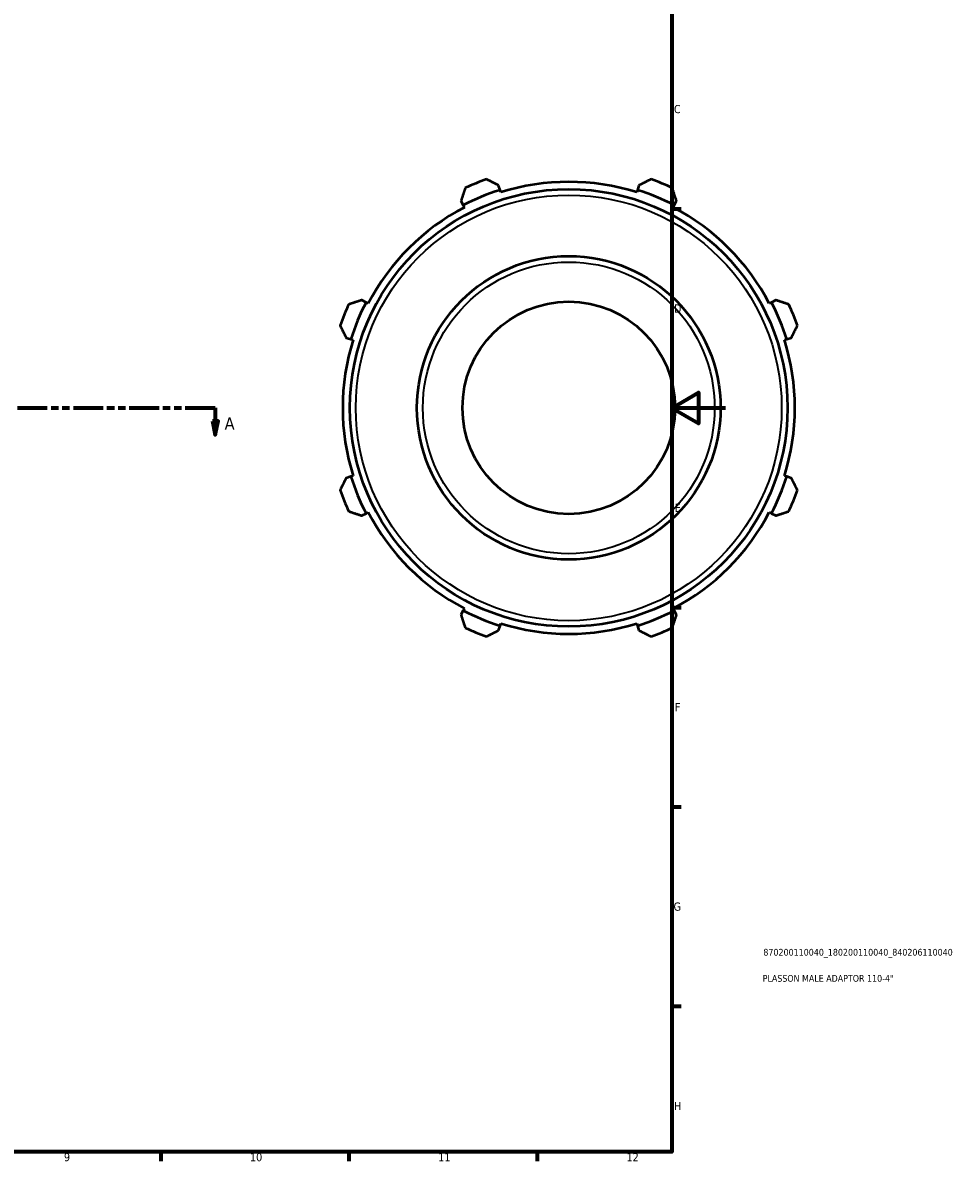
# Model space of a CAD drawing. Header units: millimetres. Extents: x -9 to 947, y -61 to 942.
# Tile 3 of 6: x 579 to 927, y 17 to 441. Entities that reach past the tile are written whole.
import ezdxf

# ---------------------------------------------------------------- set-up
doc = ezdxf.new("R2010")
doc.units = ezdxf.units.MM
doc.linetypes.add('DOUBLE_DASH_CHAIN', pattern=[1.2403, 0.6614, -0.0827, 0.1654, -0.0827, 0.1654, -0.0827])
for name, color, linetype, lineweight in [('Border (ANSI)', 7, 'Continuous', 70), ('Section Line (ANSI)', 7, 'DOUBLE_DASH_CHAIN', 70), ('Title (ISO)', 7, 'Continuous', 50), ('Visible (ANSI)', 7, 'Continuous', 50), ('Visible Narrow (ANSI)', 7, 'Continuous', 35)]:
    doc.layers.add(name, color=color, linetype=linetype, lineweight=lineweight)
doc.styles.add('Label Text (ANSI)', font='tahoma.ttf')
doc.styles.add('Note Text (ANSI)', font='tahoma.ttf')
doc.styles.add('Note Text (ISO)', font='tahoma.ttf')

# ---------------------------------------------------------------- blocks, each defined once
blk = doc.blocks.new('Borders Default Border')
at = {"layer": 'Border (ANSI)'}
for p, q in [((821, 371.25), (824.45, 371.25)), ((821, 222.75), (824.45, 222.75)), ((821, 148.5), (824.45, 148.5)), ((821, 74.25), (824.45, 74.25)), ((630.75, 20), (630.75, 16.55)), ((700.83, 20), (700.83, 16.55)), ((770.92, 20), (770.92, 16.55))]:
    blk.add_line(p, q, dxfattribs=at)
at = {"layer": 'Border (ANSI)', "flags": 128}
for points in [[(20, 20), (20, 574), (821, 574), (821, 20), (20, 20)], [(841, 297), (821, 297), (831, 302.77), (831, 291.23), (821, 297)]]:
    blk.add_lwpolyline(points, dxfattribs=at)
at = {"layer": 'Border (ANSI)', "attachment_point": 7, "style": 'Note Text (ANSI)'}
for s, insert, char_height in [('C', (821.8, 406.8), 3.05), ('D', (821.81, 332.6), 3.05), ('E', (822.05, 258.35), 3.05), ('F', (822.14, 184.1), 3.05), ('G', (821.66, 109.79), 3.05), ('H', (821.81, 35.6), 3.05), ('9', (594.7, 16.49), 3.05), ('10', (663.96, 16.49), 3.048), ('11', (734.04, 16.55), 3.048), ('12', (804.13, 16.55), 3.048)]:
    blk.add_mtext(s, dxfattribs=dict(at, insert=insert, char_height=char_height))
blk = doc.blocks.new('Title Blocks ISO')
at = {"layer": 'Title (ISO)', "color": 232, "true_color": 0xca0064, "style": 'Note Text (ISO)'}
for tag, p in [('PART_NUMBER_001', (34.1, 73.13)), ('DESCRIPTION_001', (33.84, 63.4))]:
    blk.add_attdef(tag, p, '', height=2.5, dxfattribs=at)
blk = doc.blocks.new('2dTransSection0')
at = {"layer": 'Section Line (ANSI)', "linetype": 'DOUBLE_DASH_CHAIN', "ltscale": 16.783997}
blk.add_line((202.7, 297.11), (651.07, 297.11), dxfattribs=at)
at = {"layer": 'Section Line (ANSI)', "linetype": 'Continuous'}
for p, q in [((202.7, 297.11), (213.91, 297.11)), ((202.7, 297.11), (202.7, 292.11)), ((639.86, 297.11), (651.07, 297.11)), ((651.07, 297.11), (651.07, 292.11)), ((201.7, 292.11), (202.7, 287.11)), ((203.7, 292.11), (201.7, 292.11)), ((202.7, 292.11), (202.7, 287.11)), ((202.7, 287.11), (203.7, 292.11)), ((650.07, 292.11), (651.07, 287.11)), ((652.07, 292.11), (650.07, 292.11)), ((651.07, 292.11), (651.07, 287.11)), ((651.07, 287.11), (652.07, 292.11))]:
    blk.add_line(p, q, dxfattribs=at)
at = {"layer": 'Section Line (ANSI)', "linetype": 'Continuous', "flags": 128}
for points in [[(201.7, 292.11), (202.7, 287.11), (203.7, 292.11), (201.7, 292.11)], [(650.07, 292.11), (651.07, 287.11), (652.07, 292.11), (650.07, 292.11)]]:
    blk.add_lwpolyline(points, dxfattribs=at)
at = {"layer": 'Section Line (ANSI)'}
for points in [[(201.7, 292.11), (202.7, 287.11), (203.7, 292.11), (201.7, 292.11)], [(650.07, 292.11), (651.07, 287.11), (652.07, 292.11), (650.07, 292.11)]]:
    blk.add_solid(points, dxfattribs=at)
at = {"layer": 'Section Line (ANSI)', "char_height": 4.57, "attachment_point": 7, "style": 'Label Text (ANSI)'}
for insert in [(195.33, 289.04), (654.54, 289.04)]:
    blk.add_mtext('A', dxfattribs=dict(at, insert=insert))

msp = doc.modelspace()

# ---------------------------------------------------------------- linework, layer by layer
at = {"layer": 'Visible (ANSI)'}
for p, q in [((757.063, 378.241), (756.519, 379.967)), ((757.336, 377.378), (757.063, 378.241)), ((808.226, 378.241), (807.953, 377.378)), ((808.77, 379.967), (808.226, 378.241)), ((742.528, 374.172), (743.364, 372.566)), ((821.925, 372.566), (822.761, 374.172)), ((743.364, 372.566), (743.781, 371.763)), ((821.508, 371.763), (821.925, 372.566)), ((707.187, 336.389), (705.581, 337.225)), ((707.989, 335.971), (707.187, 336.389)), ((858.103, 336.389), (857.3, 335.971)), ((859.708, 337.225), (858.103, 336.389)), ((699.786, 323.233), (701.512, 322.689)), ((701.512, 322.689), (702.375, 322.417)), ((862.914, 322.417), (863.777, 322.689)), ((863.777, 322.689), (865.503, 323.233)), ((701.512, 271.527), (699.786, 270.983)), ((702.375, 271.799), (701.512, 271.527)), ((863.777, 271.527), (862.914, 271.799)), ((865.503, 270.983), (863.777, 271.527)), ((705.581, 256.991), (707.187, 257.827)), ((707.187, 257.827), (707.989, 258.245)), ((857.3, 258.245), (858.103, 257.827)), ((858.103, 257.827), (859.708, 256.991)), ((743.364, 221.65), (742.528, 220.045)), ((743.781, 222.453), (743.364, 221.65)), ((821.925, 221.65), (821.508, 222.453)), ((822.761, 220.045), (821.925, 221.65)), ((757.063, 215.975), (757.336, 216.839)), ((807.953, 216.839), (808.226, 215.975)), ((756.519, 214.249), (757.063, 215.975)), ((808.226, 215.975), (808.77, 214.249))]:
    msp.add_line(p, q, dxfattribs=at)
for radius in [81.45, 56.515, 39.56]:
    msp.add_circle((782.645, 297.108), radius, dxfattribs=at)
for radius, start, end in [(90.5, 109.79198, 115.20802), (90.5, 64.79198, 70.20802), (85.07, 107.5, 117.5), (84.165, 72.5, 107.5), (85.07, 62.5, 72.5), (84.165, 117.5, 152.5), (84.165, 27.5, 62.5), (90.5, 154.79198, 160.20802), (85.07, 152.5, 162.5), (85.07, 17.5, 27.5), (90.5, 19.79198, 25.20802), (84.165, 162.5, 197.5), (84.165, 342.5, 17.5), (85.07, 197.5, 207.5), (85.07, 332.5, 342.5), (90.5, 199.79198, 205.20802), (90.5, 334.79198, 340.20802), (84.165, 207.5, 242.5), (84.165, 297.5, 332.5), (85.07, 242.5, 252.5), (85.07, 287.5, 297.5), (84.165, 252.5, 287.5), (90.5, 244.79198, 250.20802), (90.5, 289.79198, 295.20802)]:
    msp.add_arc((782.645, 297.108), radius, start, end, dxfattribs=at)
for points, weights in [([(756.519, 379.967), (754.306, 381.091), (752.001, 382.262)], [1.00490263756, 1.00932541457, 1.01294009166]), ([(813.288, 382.262), (810.983, 381.091), (808.77, 379.967)], [1.01294009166, 1.00932541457, 1.00490263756]), ([(744.1, 378.99), (743.298, 376.531), (742.528, 374.172)], [1.01294009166, 1.00932541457, 1.00490263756]), ([(822.761, 374.172), (821.991, 376.531), (821.189, 378.99)], [1.00490263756, 1.00932541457, 1.01294009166]), ([(705.581, 337.225), (703.221, 336.455), (700.763, 335.653)], [1.00490263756, 1.00932541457, 1.01294009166]), ([(864.526, 335.653), (862.068, 336.455), (859.708, 337.225)], [1.01294009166, 1.00932541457, 1.00490263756]), ([(697.491, 327.752), (698.661, 325.447), (699.786, 323.233)], [1.01294009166, 1.00932541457, 1.00490263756]), ([(865.503, 323.233), (866.628, 325.447), (867.799, 327.752)], [1.00490263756, 1.00932541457, 1.01294009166]), ([(699.786, 270.983), (698.661, 268.77), (697.491, 266.464)], [1.00490263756, 1.00932541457, 1.01294009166]), ([(867.799, 266.464), (866.628, 268.77), (865.503, 270.983)], [1.01294009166, 1.00932541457, 1.00490263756]), ([(700.763, 258.564), (703.221, 257.761), (705.581, 256.991)], [1.01294009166, 1.00932541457, 1.00490263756]), ([(859.708, 256.991), (862.068, 257.761), (864.526, 258.564)], [1.00490263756, 1.00932541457, 1.01294009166]), ([(742.528, 220.045), (743.298, 217.685), (744.1, 215.227)], [1.00490263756, 1.00932541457, 1.01294009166]), ([(821.189, 215.227), (821.991, 217.685), (822.761, 220.045)], [1.01294009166, 1.00932541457, 1.00490263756]), ([(752.001, 211.954), (754.306, 213.125), (756.519, 214.249)], [1.01294009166, 1.00932541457, 1.00490263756]), ([(808.77, 214.249), (810.983, 213.125), (813.288, 211.954)], [1.00490263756, 1.00932541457, 1.01294009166])]:
    msp.add_rational_spline(points, weights, degree=2, dxfattribs=at)
at = {"layer": 'Visible Narrow (ANSI)'}
for radius in [79.25, 54.315]:
    msp.add_circle((782.645, 297.108), radius, dxfattribs=at)

# ---------------------------------------------------------------- block references
msp.add_blockref('Borders Default Border', (0, 0))
msp.add_blockref('Title Blocks ISO', (821, 20)).add_auto_attribs({'PART_NUMBER_001': '870200110040_180200110040_840206110040', 'DESCRIPTION_001': 'PLASSON MALE ADAPTOR 110-4"'})
at = {"layer": 'Section Line (ANSI)'}
msp.add_blockref('2dTransSection0', (0, 0), dxfattribs=at)

doc.saveas('drawing.dxf')
